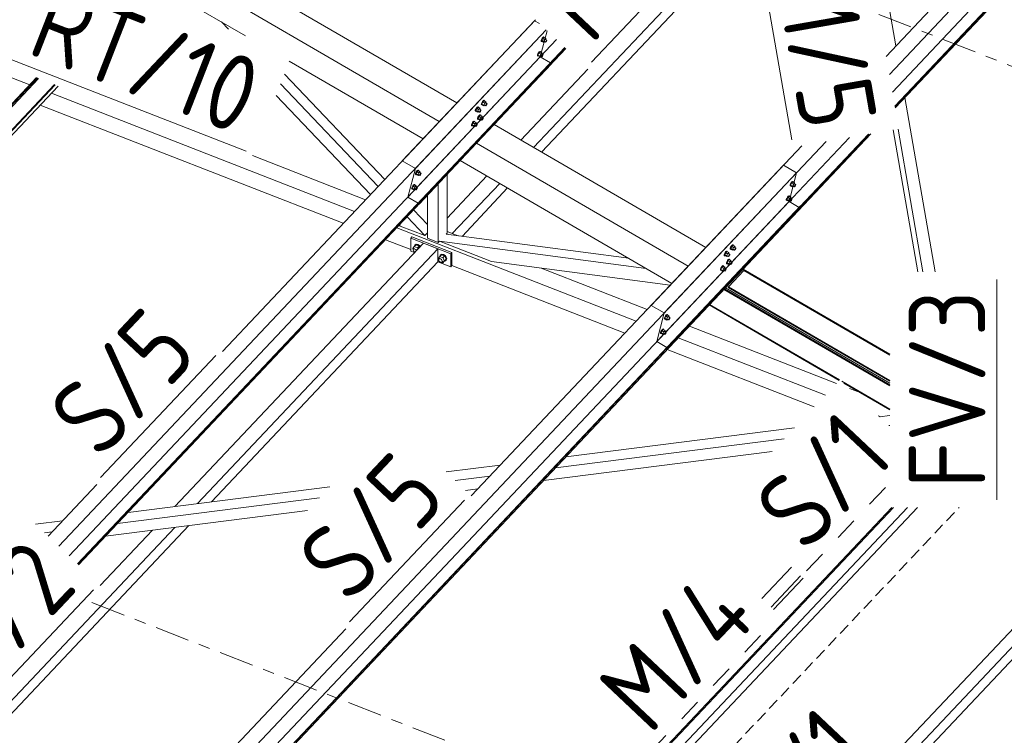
# Model space of a CAD drawing. Header units: millimetres. Extents: x -681 to 506, y -45 to 794.
# Tile 235 of 256: x 110 to 161, y 182 to 219. Entities that reach past the tile are written whole.
import ezdxf

# ---------------------------------------------------------------- set-up
doc = ezdxf.new("R2010")
doc.units = ezdxf.units.MM
doc.header["$LTSCALE"] = 0.6
for name, pattern in [('VERDECKT2', [1.5, 1, -0.5]), ('XKITLINE00', [0]), ('XKITLINE02', [4, 2, -2]), ('XKITLINE03', [6, 3, -1, 1, -1])]:
    doc.linetypes.add(name, pattern=pattern)
for name, color, linetype, lineweight in [('Bolt', 7, 'Continuous', 0), ('Part', 2, 'Continuous', 0), ('PartMark', 3, 'Continuous', 0), ('S-GRID', 1, 'Continuous', 0)]:
    doc.layers.add(name, color=color, linetype=linetype, lineweight=lineweight)
doc.styles.add('ISOCPEUR', font='ISOCPEUR.TTF')

msp = doc.modelspace()

# ---------------------------------------------------------------- linework, layer by layer
at = {"layer": 'Bolt', "color": 3, "linetype": 'XKITLINE00', "lineweight": 0}
for p, q in [((137.371, 218.237), (137.333, 218.188)), ((137.357, 218.175), (137.394, 218.223)), ((137.421, 218.238), (137.358, 218.171)), ((137.402, 218.261), (137.371, 218.237)), ((137.394, 218.223), (137.426, 218.248)), ((137.419, 218.255), (137.402, 218.261)), ((137.419, 218.255), (137.442, 218.242)), ((137.421, 218.238), (137.514, 218.184)), ((137.426, 218.248), (137.442, 218.242)), ((137.442, 218.242), (137.441, 218.226)), ((137.276, 218.037), (137.278, 218.073)), ((137.276, 218.037), (137.299, 218.024)), ((137.299, 218.128), (137.278, 218.073)), ((137.333, 218.188), (137.299, 218.128)), ((137.299, 218.024), (137.301, 218.059)), ((137.315, 218.018), (137.299, 218.024)), ((137.301, 218.059), (137.323, 218.115)), ((137.358, 218.171), (137.307, 218.066)), ((137.4, 218.012), (137.307, 218.066)), ((137.307, 218.066), (137.32, 218.027)), ((137.325, 218.025), (137.315, 218.018)), ((137.32, 218.027), (137.413, 217.974)), ((137.323, 218.115), (137.357, 218.175)), ((137.451, 218.117), (137.358, 218.171)), ((137.4, 218.012), (137.451, 218.117)), ((137.4, 218.012), (137.413, 217.974)), ((137.413, 217.974), (137.449, 218.012)), ((137.428, 218.024), (137.502, 217.981)), ((137.514, 218.184), (137.451, 218.117)), ((137.499, 218.133), (137.574, 218.09)), ((137.502, 217.981), (137.503, 217.999)), ((137.51, 217.978), (137.502, 217.981)), ((137.503, 217.999), (137.514, 218.027)), ((137.526, 217.99), (137.51, 217.978)), ((137.527, 218.146), (137.514, 218.184)), ((137.514, 218.027), (137.531, 218.057)), ((137.516, 218.123), (137.527, 218.146)), ((137.545, 218.015), (137.526, 217.99)), ((137.531, 218.057), (137.55, 218.081)), ((137.562, 218.045), (137.545, 218.015)), ((137.55, 218.081), (137.565, 218.093)), ((137.572, 218.072), (137.562, 218.045)), ((137.565, 218.093), (137.574, 218.09)), ((137.574, 218.09), (137.572, 218.072)), ((137.078, 217.282), (137.081, 217.317)), ((137.078, 217.282), (137.101, 217.268)), ((137.102, 217.373), (137.081, 217.317)), ((137.101, 217.268), (137.104, 217.304)), ((137.118, 217.262), (137.101, 217.268)), ((137.136, 217.433), (137.102, 217.373)), ((137.104, 217.304), (137.125, 217.359)), ((137.16, 217.415), (137.11, 217.31)), ((137.203, 217.256), (137.11, 217.31)), ((137.11, 217.31), (137.123, 217.272)), ((137.127, 217.269), (137.118, 217.262)), ((137.123, 217.272), (137.216, 217.218)), ((137.125, 217.359), (137.159, 217.419)), ((137.174, 217.481), (137.136, 217.433)), ((137.159, 217.419), (137.197, 217.468)), ((137.223, 217.482), (137.16, 217.415)), ((137.253, 217.362), (137.16, 217.415)), ((137.205, 217.506), (137.174, 217.481)), ((137.197, 217.468), (137.228, 217.492)), ((137.203, 217.256), (137.253, 217.362)), ((137.203, 217.256), (137.216, 217.218)), ((137.222, 217.499), (137.205, 217.506)), ((137.216, 217.218), (137.252, 217.256)), ((137.222, 217.499), (137.245, 217.486)), ((137.223, 217.482), (137.316, 217.429)), ((137.228, 217.492), (137.245, 217.486)), ((137.23, 217.269), (137.304, 217.226)), ((137.245, 217.486), (137.244, 217.471)), ((137.316, 217.429), (137.253, 217.362)), ((137.302, 217.378), (137.376, 217.334)), ((137.304, 217.226), (137.306, 217.243)), ((137.313, 217.223), (137.304, 217.226)), ((137.306, 217.243), (137.316, 217.271)), ((137.328, 217.235), (137.313, 217.223)), ((137.329, 217.39), (137.316, 217.429)), ((137.316, 217.271), (137.333, 217.301)), ((137.319, 217.368), (137.329, 217.39)), ((137.347, 217.259), (137.328, 217.235)), ((137.333, 217.301), (137.352, 217.325)), ((137.364, 217.289), (137.347, 217.259)), ((137.352, 217.325), (137.368, 217.338)), ((137.375, 217.317), (137.364, 217.289)), ((137.368, 217.338), (137.376, 217.334)), ((137.376, 217.334), (137.375, 217.317)), ((133.958, 214.613), (133.927, 214.589)), ((133.95, 214.575), (133.982, 214.6)), ((133.975, 214.607), (133.958, 214.613)), ((133.975, 214.607), (133.998, 214.593)), ((133.982, 214.6), (133.998, 214.593)), ((134.149, 214.725), (134.151, 214.761)), ((134.149, 214.725), (134.172, 214.712)), ((134.172, 214.816), (134.151, 214.761)), ((134.206, 214.876), (134.172, 214.816)), ((134.172, 214.712), (134.174, 214.747)), ((134.188, 214.705), (134.172, 214.712)), ((134.174, 214.747), (134.195, 214.802)), ((134.231, 214.859), (134.18, 214.753)), ((134.273, 214.699), (134.18, 214.753)), ((134.18, 214.753), (134.193, 214.715)), ((134.198, 214.712), (134.188, 214.705)), ((134.193, 214.715), (134.286, 214.661)), ((134.195, 214.802), (134.229, 214.862)), ((134.244, 214.924), (134.206, 214.876)), ((134.229, 214.862), (134.267, 214.911)), ((134.294, 214.926), (134.231, 214.859)), ((134.324, 214.805), (134.231, 214.859)), ((134.275, 214.949), (134.244, 214.924)), ((134.267, 214.911), (134.299, 214.935)), ((134.273, 214.699), (134.324, 214.805)), ((134.273, 214.699), (134.286, 214.661)), ((134.292, 214.943), (134.275, 214.949)), ((134.286, 214.661), (134.322, 214.699)), ((134.292, 214.943), (134.315, 214.929)), ((134.294, 214.926), (134.387, 214.872)), ((134.299, 214.935), (134.315, 214.929)), ((134.301, 214.712), (134.375, 214.669)), ((134.315, 214.929), (134.314, 214.914)), ((134.387, 214.872), (134.324, 214.805)), ((134.372, 214.821), (134.447, 214.778)), ((134.375, 214.669), (134.376, 214.687)), ((134.383, 214.666), (134.375, 214.669)), ((134.376, 214.687), (134.387, 214.714)), ((134.399, 214.678), (134.383, 214.666)), ((134.4, 214.833), (134.387, 214.872)), ((134.387, 214.714), (134.404, 214.744)), ((134.389, 214.811), (134.4, 214.833)), ((134.418, 214.702), (134.399, 214.678)), ((134.404, 214.744), (134.423, 214.769)), ((134.435, 214.732), (134.418, 214.702)), ((134.423, 214.769), (134.438, 214.781)), ((134.445, 214.76), (134.435, 214.732)), ((134.438, 214.781), (134.447, 214.778)), ((134.447, 214.778), (134.445, 214.76)), ((133.832, 214.389), (133.834, 214.425)), ((133.832, 214.389), (133.855, 214.376)), ((133.855, 214.48), (133.834, 214.425)), ((133.889, 214.54), (133.855, 214.48)), ((133.855, 214.376), (133.857, 214.411)), ((133.871, 214.369), (133.855, 214.376)), ((133.857, 214.411), (133.878, 214.466)), ((133.914, 214.523), (133.863, 214.417)), ((133.956, 214.364), (133.863, 214.417)), ((133.863, 214.417), (133.876, 214.379)), ((133.881, 214.377), (133.871, 214.369)), ((133.876, 214.379), (133.969, 214.325)), ((133.878, 214.466), (133.912, 214.526)), ((133.927, 214.589), (133.889, 214.54)), ((133.912, 214.526), (133.95, 214.575)), ((133.977, 214.59), (133.914, 214.523)), ((134.007, 214.469), (133.914, 214.523)), ((133.956, 214.364), (134.007, 214.469)), ((133.956, 214.364), (133.969, 214.325)), ((133.969, 214.325), (134.005, 214.364)), ((134.009, 214.12), (133.975, 214.06)), ((133.977, 214.59), (134.07, 214.536)), ((134.033, 214.103), (133.983, 213.998)), ((133.984, 214.376), (134.058, 214.333)), ((133.998, 214.593), (133.997, 214.578)), ((133.998, 214.047), (134.032, 214.107)), ((134.07, 214.536), (134.007, 214.469)), ((134.047, 214.169), (134.009, 214.12)), ((134.032, 214.107), (134.07, 214.155)), ((134.096, 214.17), (134.033, 214.103)), ((134.126, 214.049), (134.033, 214.103)), ((134.078, 214.193), (134.047, 214.169)), ((134.055, 214.485), (134.13, 214.442)), ((134.058, 214.333), (134.059, 214.351)), ((134.066, 214.33), (134.058, 214.333)), ((134.059, 214.351), (134.07, 214.378)), ((134.082, 214.342), (134.066, 214.33)), ((134.083, 214.498), (134.07, 214.536)), ((134.07, 214.378), (134.087, 214.408)), ((134.07, 214.155), (134.101, 214.18)), ((134.072, 214.475), (134.083, 214.498)), ((134.095, 214.187), (134.078, 214.193)), ((134.101, 214.366), (134.082, 214.342)), ((134.087, 214.408), (134.106, 214.433)), ((134.095, 214.187), (134.118, 214.174)), ((134.096, 214.17), (134.189, 214.116)), ((134.118, 214.396), (134.101, 214.366)), ((134.101, 214.18), (134.118, 214.174)), ((134.106, 214.433), (134.121, 214.445)), ((134.118, 214.174), (134.117, 214.158)), ((134.128, 214.424), (134.118, 214.396)), ((134.121, 214.445), (134.13, 214.442)), ((134.189, 214.116), (134.126, 214.049)), ((134.13, 214.442), (134.128, 214.424)), ((134.202, 214.078), (134.189, 214.116)), ((133.634, 213.634), (133.637, 213.669)), ((133.634, 213.634), (133.657, 213.62)), ((133.658, 213.724), (133.637, 213.669)), ((133.657, 213.62), (133.66, 213.656)), ((133.674, 213.614), (133.657, 213.62)), ((133.692, 213.784), (133.658, 213.724)), ((133.66, 213.656), (133.681, 213.711)), ((133.716, 213.767), (133.666, 213.662)), ((133.759, 213.608), (133.666, 213.662)), ((133.666, 213.662), (133.679, 213.624)), ((133.683, 213.621), (133.674, 213.614)), ((133.679, 213.624), (133.772, 213.57)), ((133.681, 213.711), (133.715, 213.771)), ((133.729, 213.833), (133.692, 213.784)), ((133.715, 213.771), (133.753, 213.82)), ((133.779, 213.834), (133.716, 213.767)), ((133.809, 213.713), (133.716, 213.767)), ((133.761, 213.858), (133.729, 213.833)), ((133.753, 213.82), (133.784, 213.844)), ((133.759, 213.608), (133.809, 213.713)), ((133.759, 213.608), (133.772, 213.57)), ((133.778, 213.851), (133.761, 213.858)), ((133.772, 213.57), (133.808, 213.608)), ((133.778, 213.851), (133.801, 213.838)), ((133.779, 213.834), (133.872, 213.78)), ((133.784, 213.844), (133.801, 213.838)), ((133.786, 213.621), (133.86, 213.577)), ((133.801, 213.838), (133.8, 213.822)), ((133.872, 213.78), (133.809, 213.713)), ((133.858, 213.729), (133.932, 213.686)), ((133.86, 213.577), (133.862, 213.595)), ((133.869, 213.574), (133.86, 213.577)), ((133.862, 213.595), (133.872, 213.623)), ((133.884, 213.587), (133.869, 213.574)), ((133.885, 213.742), (133.872, 213.78)), ((133.872, 213.623), (133.889, 213.653)), ((133.874, 213.72), (133.885, 213.742)), ((133.903, 213.611), (133.884, 213.587)), ((133.889, 213.653), (133.908, 213.677)), ((133.92, 213.641), (133.903, 213.611)), ((133.908, 213.677), (133.924, 213.689)), ((133.931, 213.668), (133.92, 213.641)), ((133.924, 213.689), (133.932, 213.686)), ((133.932, 213.686), (133.931, 213.668)), ((133.951, 213.969), (133.954, 214.005)), ((133.951, 213.969), (133.974, 213.956)), ((133.975, 214.06), (133.954, 214.005)), ((133.974, 213.956), (133.977, 213.991)), ((133.991, 213.95), (133.974, 213.956)), ((133.977, 213.991), (133.998, 214.047)), ((134.076, 213.944), (133.983, 213.998)), ((133.983, 213.998), (133.996, 213.96)), ((134, 213.957), (133.991, 213.95)), ((133.996, 213.96), (134.089, 213.906)), ((134.076, 213.944), (134.126, 214.049)), ((134.076, 213.944), (134.089, 213.906)), ((134.089, 213.906), (134.125, 213.944)), ((134.103, 213.956), (134.177, 213.913)), ((134.175, 214.065), (134.249, 214.022)), ((134.177, 213.913), (134.179, 213.931)), ((134.186, 213.91), (134.177, 213.913)), ((134.179, 213.931), (134.189, 213.959)), ((134.201, 213.922), (134.186, 213.91)), ((134.189, 213.959), (134.206, 213.989)), ((134.192, 214.056), (134.202, 214.078)), ((134.22, 213.947), (134.201, 213.922)), ((134.206, 213.989), (134.225, 214.013)), ((134.237, 213.977), (134.22, 213.947)), ((134.225, 214.013), (134.241, 214.025)), ((134.248, 214.004), (134.237, 213.977)), ((134.241, 214.025), (134.249, 214.022)), ((134.249, 214.022), (134.248, 214.004)), ((130.704, 211.077), (130.707, 211.112)), ((130.704, 211.077), (130.728, 211.063)), ((130.728, 211.167), (130.707, 211.112)), ((130.762, 211.227), (130.728, 211.167)), ((130.728, 211.063), (130.73, 211.099)), ((130.744, 211.057), (130.728, 211.063)), ((130.73, 211.099), (130.751, 211.154)), ((130.787, 211.21), (130.736, 211.105)), ((130.829, 211.051), (130.736, 211.105)), ((130.736, 211.105), (130.749, 211.067)), ((130.754, 211.064), (130.744, 211.057)), ((130.749, 211.067), (130.842, 211.013)), ((130.751, 211.154), (130.785, 211.214)), ((130.8, 211.276), (130.762, 211.227)), ((130.785, 211.214), (130.823, 211.263)), ((130.85, 211.277), (130.787, 211.21)), ((130.88, 211.156), (130.787, 211.21)), ((130.831, 211.301), (130.8, 211.276)), ((130.823, 211.263), (130.855, 211.287)), ((130.829, 211.051), (130.88, 211.156)), ((130.829, 211.051), (130.842, 211.013)), ((130.848, 211.294), (130.831, 211.301)), ((130.842, 211.013), (130.878, 211.051)), ((130.848, 211.294), (130.871, 211.281)), ((130.85, 211.277), (130.943, 211.223)), ((130.855, 211.287), (130.871, 211.281)), ((130.856, 211.064), (130.931, 211.021)), ((130.871, 211.281), (130.87, 211.266)), ((130.943, 211.223), (130.88, 211.156)), ((130.928, 211.173), (131.003, 211.129)), ((130.931, 211.021), (130.932, 211.038)), ((130.939, 211.017), (130.931, 211.021)), ((130.932, 211.038), (130.943, 211.066)), ((130.955, 211.03), (130.939, 211.017)), ((130.956, 211.185), (130.943, 211.223)), ((130.943, 211.066), (130.96, 211.096)), ((130.945, 211.163), (130.956, 211.185)), ((130.974, 211.054), (130.955, 211.03)), ((130.96, 211.096), (130.979, 211.12)), ((130.991, 211.084), (130.974, 211.054)), ((130.979, 211.12), (130.994, 211.133)), ((131.001, 211.112), (130.991, 211.084)), ((130.994, 211.133), (131.003, 211.129)), ((131.003, 211.129), (131.001, 211.112)), ((130.602, 210.521), (130.565, 210.472)), ((130.588, 210.458), (130.626, 210.507)), ((130.652, 210.522), (130.589, 210.455)), ((130.634, 210.545), (130.602, 210.521)), ((130.626, 210.507), (130.657, 210.532)), ((130.65, 210.539), (130.634, 210.545)), ((130.65, 210.539), (130.674, 210.525)), ((130.652, 210.522), (130.745, 210.468)), ((130.657, 210.532), (130.674, 210.525)), ((130.674, 210.525), (130.673, 210.51)), ((150.284, 210.486), (150.286, 210.522)), ((150.284, 210.486), (150.307, 210.473)), ((150.307, 210.577), (150.286, 210.522)), ((150.341, 210.637), (150.307, 210.577)), ((150.307, 210.473), (150.309, 210.508)), ((150.309, 210.508), (150.331, 210.563)), ((150.366, 210.62), (150.315, 210.514)), ((150.408, 210.461), (150.315, 210.514)), ((150.315, 210.514), (150.328, 210.476)), ((150.331, 210.563), (150.365, 210.623)), ((150.379, 210.686), (150.341, 210.637)), ((150.365, 210.623), (150.402, 210.672)), ((150.429, 210.687), (150.366, 210.62)), ((150.459, 210.566), (150.366, 210.62)), ((150.411, 210.71), (150.379, 210.686)), ((150.402, 210.672), (150.434, 210.697)), ((150.408, 210.461), (150.459, 210.566)), ((150.427, 210.704), (150.411, 210.71)), ((150.427, 210.704), (150.45, 210.69)), ((150.429, 210.687), (150.522, 210.633)), ((150.434, 210.697), (150.45, 210.69)), ((150.45, 210.69), (150.449, 210.675)), ((150.522, 210.633), (150.459, 210.566)), ((150.507, 210.582), (150.582, 210.539)), ((150.535, 210.594), (150.522, 210.633)), ((150.522, 210.475), (150.539, 210.505)), ((150.524, 210.572), (150.535, 210.594)), ((150.539, 210.505), (150.558, 210.53)), ((150.57, 210.493), (150.553, 210.463)), ((150.558, 210.53), (150.573, 210.542)), ((150.58, 210.521), (150.57, 210.493)), ((150.573, 210.542), (150.582, 210.539)), ((150.582, 210.539), (150.58, 210.521)), ((130.507, 210.321), (130.51, 210.357)), ((130.507, 210.321), (130.53, 210.308)), ((130.531, 210.412), (130.51, 210.357)), ((130.53, 210.308), (130.533, 210.343)), ((130.547, 210.301), (130.53, 210.308)), ((130.565, 210.472), (130.531, 210.412)), ((130.533, 210.343), (130.554, 210.398)), ((130.589, 210.455), (130.539, 210.35)), ((130.632, 210.296), (130.539, 210.35)), ((130.539, 210.35), (130.552, 210.311)), ((130.556, 210.309), (130.547, 210.301)), ((130.552, 210.311), (130.644, 210.257)), ((130.554, 210.398), (130.588, 210.458)), ((130.682, 210.401), (130.589, 210.455)), ((130.632, 210.296), (130.682, 210.401)), ((130.632, 210.296), (130.644, 210.257)), ((130.644, 210.257), (130.681, 210.296)), ((130.659, 210.308), (130.733, 210.265)), ((130.745, 210.468), (130.682, 210.401)), ((130.731, 210.417), (130.805, 210.374)), ((130.733, 210.265), (130.735, 210.283)), ((130.742, 210.262), (130.733, 210.265)), ((130.735, 210.283), (130.745, 210.31)), ((130.757, 210.274), (130.742, 210.262)), ((130.758, 210.43), (130.745, 210.468)), ((130.745, 210.31), (130.762, 210.34)), ((130.747, 210.407), (130.758, 210.43)), ((130.776, 210.298), (130.757, 210.274)), ((130.762, 210.34), (130.781, 210.365)), ((130.793, 210.328), (130.776, 210.298)), ((130.781, 210.365), (130.797, 210.377)), ((130.804, 210.356), (130.793, 210.328)), ((130.797, 210.377), (130.805, 210.374)), ((130.805, 210.374), (130.804, 210.356)), ((150.324, 210.466), (150.307, 210.473)), ((150.333, 210.474), (150.324, 210.466)), ((150.328, 210.476), (150.421, 210.422)), ((150.408, 210.461), (150.421, 210.422)), ((150.421, 210.422), (150.457, 210.461)), ((150.436, 210.473), (150.51, 210.43)), ((150.51, 210.43), (150.511, 210.448)), ((150.518, 210.427), (150.51, 210.43)), ((150.511, 210.448), (150.522, 210.475)), ((150.534, 210.439), (150.518, 210.427)), ((150.553, 210.463), (150.534, 210.439)), ((150.086, 209.731), (150.089, 209.766)), ((150.086, 209.731), (150.109, 209.717)), ((150.11, 209.821), (150.089, 209.766)), ((150.109, 209.717), (150.112, 209.753)), ((150.126, 209.711), (150.109, 209.717)), ((150.144, 209.881), (150.11, 209.821)), ((150.112, 209.753), (150.133, 209.808)), ((150.168, 209.864), (150.118, 209.759)), ((150.211, 209.705), (150.118, 209.759)), ((150.118, 209.759), (150.131, 209.721)), ((150.135, 209.718), (150.126, 209.711)), ((150.131, 209.721), (150.224, 209.667)), ((150.133, 209.808), (150.167, 209.868)), ((150.182, 209.93), (150.144, 209.881)), ((150.167, 209.868), (150.205, 209.917)), ((150.232, 209.931), (150.168, 209.864)), ((150.261, 209.81), (150.168, 209.864)), ((150.213, 209.955), (150.182, 209.93)), ((150.205, 209.917), (150.236, 209.941)), ((150.211, 209.705), (150.261, 209.81)), ((150.211, 209.705), (150.224, 209.667)), ((150.23, 209.948), (150.213, 209.955)), ((150.224, 209.667), (150.26, 209.705)), ((150.23, 209.948), (150.253, 209.935)), ((150.232, 209.931), (150.324, 209.877)), ((150.236, 209.941), (150.253, 209.935)), ((150.238, 209.718), (150.313, 209.674)), ((150.253, 209.935), (150.252, 209.919)), ((150.324, 209.877), (150.261, 209.81)), ((150.31, 209.826), (150.384, 209.783)), ((150.313, 209.674), (150.314, 209.692)), ((150.321, 209.671), (150.313, 209.674)), ((150.314, 209.692), (150.324, 209.72)), ((150.337, 209.683), (150.321, 209.671)), ((150.337, 209.839), (150.324, 209.877)), ((150.324, 209.72), (150.341, 209.75)), ((150.327, 209.817), (150.337, 209.839)), ((150.355, 209.708), (150.337, 209.683)), ((150.341, 209.75), (150.36, 209.774)), ((150.372, 209.738), (150.355, 209.708)), ((150.36, 209.774), (150.376, 209.786)), ((150.383, 209.765), (150.372, 209.738)), ((150.376, 209.786), (150.384, 209.783)), ((150.384, 209.783), (150.383, 209.765)), ((130.645, 207.296), (130.737, 207.393)), ((130.667, 207.372), (130.732, 207.404)), ((130.749, 207.423), (130.685, 207.39)), ((130.732, 207.404), (130.82, 207.391)), ((130.902, 207.329), (130.737, 207.393)), ((130.837, 207.409), (130.749, 207.423)), ((130.925, 207.354), (130.837, 207.409)), ((147.283, 207.398), (147.252, 207.373)), ((147.3, 207.391), (147.283, 207.398)), ((147.3, 207.391), (147.323, 207.378)), ((130.563, 207.2), (130.645, 207.296)), ((130.593, 207.143), (130.563, 207.2)), ((130.586, 207.124), (130.599, 207.162)), ((130.599, 207.077), (130.586, 207.124)), ((130.599, 207.162), (130.645, 207.211)), ((130.599, 207.162), (130.634, 207.179)), ((130.634, 207.032), (130.599, 207.077)), ((130.634, 207.179), (130.681, 207.172)), ((130.674, 207.007), (130.634, 207.032)), ((130.644, 207.302), (130.667, 207.372)), ((130.646, 207.296), (130.644, 207.302)), ((130.81, 207.232), (130.645, 207.296)), ((130.667, 207.372), (130.685, 207.39)), ((130.681, 207.172), (130.729, 207.142)), ((130.729, 207.142), (130.762, 207.1)), ((130.81, 207.232), (130.902, 207.329)), ((130.837, 207.179), (130.81, 207.232)), ((130.82, 207.391), (130.907, 207.336)), ((130.929, 207.277), (130.902, 207.329)), ((130.907, 207.336), (130.942, 207.291)), ((130.96, 207.309), (130.925, 207.354)), ((131.997, 206.853), (132.062, 206.886)), ((132.079, 206.904), (132.015, 206.871)), ((132.062, 206.886), (132.149, 206.872)), ((132.167, 206.891), (132.079, 206.904)), ((132.255, 206.835), (132.167, 206.891)), ((146.863, 206.929), (146.842, 206.873)), ((146.897, 206.989), (146.863, 206.929)), ((146.865, 206.86), (146.886, 206.915)), ((146.922, 206.971), (146.871, 206.866)), ((146.886, 206.915), (146.92, 206.975)), ((146.935, 207.037), (146.897, 206.989)), ((146.92, 206.975), (146.958, 207.024)), ((146.985, 207.038), (146.922, 206.971)), ((147.015, 206.918), (146.922, 206.971)), ((146.966, 207.062), (146.935, 207.037)), ((146.958, 207.024), (146.99, 207.048)), ((146.964, 206.812), (147.015, 206.918)), ((146.983, 207.055), (146.966, 207.062)), ((146.983, 207.055), (147.006, 207.042)), ((146.985, 207.038), (147.078, 206.984)), ((146.99, 207.048), (147.006, 207.042)), ((147.006, 207.042), (147.005, 207.027)), ((147.078, 206.984), (147.015, 206.918)), ((147.063, 206.934), (147.138, 206.89)), ((147.091, 206.946), (147.078, 206.984)), ((147.08, 206.924), (147.091, 206.946)), ((147.095, 206.857), (147.114, 206.881)), ((147.114, 206.881), (147.129, 206.894)), ((147.129, 206.894), (147.138, 206.89)), ((147.138, 206.89), (147.136, 206.873)), ((147.157, 207.174), (147.159, 207.209)), ((147.157, 207.174), (147.18, 207.16)), ((147.18, 207.264), (147.159, 207.209)), ((147.214, 207.324), (147.18, 207.264)), ((147.18, 207.16), (147.182, 207.196)), ((147.196, 207.154), (147.18, 207.16)), ((147.182, 207.196), (147.204, 207.251)), ((147.239, 207.307), (147.188, 207.202)), ((147.281, 207.148), (147.188, 207.202)), ((147.188, 207.202), (147.201, 207.164)), ((147.206, 207.161), (147.196, 207.154)), ((147.201, 207.164), (147.294, 207.11)), ((147.204, 207.251), (147.238, 207.311)), ((147.252, 207.373), (147.214, 207.324)), ((147.238, 207.311), (147.275, 207.36)), ((147.302, 207.374), (147.239, 207.307)), ((147.332, 207.253), (147.239, 207.307)), ((147.275, 207.36), (147.307, 207.384)), ((147.281, 207.148), (147.332, 207.253)), ((147.281, 207.148), (147.294, 207.11)), ((147.294, 207.11), (147.33, 207.148)), ((147.302, 207.374), (147.395, 207.32)), ((147.307, 207.384), (147.323, 207.378)), ((147.309, 207.161), (147.383, 207.118)), ((147.323, 207.378), (147.322, 207.362)), ((147.395, 207.32), (147.332, 207.253)), ((147.38, 207.269), (147.455, 207.226)), ((147.383, 207.118), (147.384, 207.135)), ((147.391, 207.114), (147.383, 207.118)), ((147.384, 207.135), (147.395, 207.163)), ((147.407, 207.127), (147.391, 207.114)), ((147.408, 207.282), (147.395, 207.32)), ((147.395, 207.163), (147.412, 207.193)), ((147.397, 207.26), (147.408, 207.282)), ((147.426, 207.151), (147.407, 207.127)), ((147.412, 207.193), (147.431, 207.217)), ((147.443, 207.181), (147.426, 207.151)), ((147.431, 207.217), (147.446, 207.229)), ((147.453, 207.209), (147.443, 207.181)), ((147.446, 207.229), (147.455, 207.226)), ((147.455, 207.226), (147.453, 207.209)), ((131.893, 206.681), (131.975, 206.777)), ((131.922, 206.624), (131.893, 206.681)), ((131.916, 206.605), (131.929, 206.643)), ((131.929, 206.558), (131.916, 206.605)), ((131.929, 206.643), (131.975, 206.692)), ((131.929, 206.643), (131.964, 206.661)), ((131.964, 206.513), (131.929, 206.558)), ((131.964, 206.661), (132.011, 206.654)), ((132.011, 206.483), (131.964, 206.513)), ((131.974, 206.783), (131.997, 206.853)), ((131.975, 206.777), (131.974, 206.783)), ((131.975, 206.777), (132.067, 206.875)), ((131.975, 206.777), (132.14, 206.713)), ((131.997, 206.853), (132.015, 206.871)), ((132.011, 206.654), (132.059, 206.624)), ((132.059, 206.476), (132.011, 206.483)), ((132.059, 206.624), (132.093, 206.579)), ((132.093, 206.494), (132.059, 206.476)), ((132.232, 206.811), (132.067, 206.875)), ((132.073, 206.483), (132.14, 206.457)), ((132.093, 206.579), (132.106, 206.531)), ((132.093, 206.494), (132.14, 206.543)), ((132.106, 206.531), (132.093, 206.494)), ((132.14, 206.713), (132.232, 206.811)), ((132.14, 206.713), (132.222, 206.553)), ((132.14, 206.457), (132.232, 206.555)), ((132.14, 206.457), (132.222, 206.553)), ((132.149, 206.872), (132.237, 206.817)), ((132.222, 206.553), (132.314, 206.651)), ((132.237, 206.544), (132.223, 206.546)), ((132.314, 206.651), (132.232, 206.811)), ((132.232, 206.555), (132.314, 206.651)), ((132.237, 206.817), (132.302, 206.734)), ((132.302, 206.577), (132.237, 206.544)), ((132.319, 206.753), (132.255, 206.835)), ((132.302, 206.734), (132.325, 206.646)), ((132.325, 206.646), (132.302, 206.577)), ((132.302, 206.577), (132.319, 206.595)), ((132.343, 206.665), (132.319, 206.753)), ((132.319, 206.595), (132.343, 206.665)), ((146.84, 206.838), (146.842, 206.873)), ((146.84, 206.838), (146.863, 206.824)), ((146.863, 206.824), (146.865, 206.86)), ((146.879, 206.818), (146.863, 206.824)), ((146.964, 206.812), (146.871, 206.866)), ((146.871, 206.866), (146.884, 206.828)), ((146.889, 206.825), (146.879, 206.818)), ((146.884, 206.828), (146.977, 206.774)), ((146.959, 206.418), (146.962, 206.454)), ((146.959, 206.418), (146.982, 206.405)), ((146.983, 206.509), (146.962, 206.454)), ((146.964, 206.812), (146.977, 206.774)), ((146.977, 206.774), (147.013, 206.812)), ((146.982, 206.405), (146.985, 206.44)), ((146.999, 206.398), (146.982, 206.405)), ((147.017, 206.569), (146.983, 206.509)), ((146.985, 206.44), (147.006, 206.495)), ((147.041, 206.552), (146.991, 206.446)), ((147.084, 206.393), (146.991, 206.446)), ((146.991, 206.446), (147.004, 206.408)), ((146.992, 206.825), (147.066, 206.782)), ((147.008, 206.406), (146.999, 206.398)), ((147.004, 206.408), (147.097, 206.354)), ((147.006, 206.495), (147.04, 206.555)), ((147.055, 206.618), (147.017, 206.569)), ((147.04, 206.555), (147.078, 206.604)), ((147.104, 206.619), (147.041, 206.552)), ((147.134, 206.498), (147.041, 206.552)), ((147.086, 206.642), (147.055, 206.618)), ((147.066, 206.782), (147.067, 206.799)), ((147.074, 206.779), (147.066, 206.782)), ((147.067, 206.799), (147.078, 206.827)), ((147.09, 206.791), (147.074, 206.779)), ((147.078, 206.827), (147.095, 206.857)), ((147.078, 206.604), (147.109, 206.629)), ((147.084, 206.393), (147.134, 206.498)), ((147.084, 206.393), (147.097, 206.354)), ((147.103, 206.636), (147.086, 206.642)), ((147.109, 206.815), (147.09, 206.791)), ((147.097, 206.354), (147.133, 206.393)), ((147.103, 206.636), (147.126, 206.622)), ((147.104, 206.619), (147.197, 206.565)), ((147.126, 206.845), (147.109, 206.815)), ((147.109, 206.629), (147.126, 206.622)), ((147.111, 206.405), (147.185, 206.362)), ((147.126, 206.622), (147.125, 206.607)), ((147.136, 206.873), (147.126, 206.845)), ((147.197, 206.565), (147.134, 206.498)), ((147.183, 206.514), (147.257, 206.471)), ((147.185, 206.362), (147.187, 206.38)), ((147.194, 206.359), (147.185, 206.362)), ((147.187, 206.38), (147.197, 206.407)), ((147.209, 206.371), (147.194, 206.359)), ((147.21, 206.527), (147.197, 206.565)), ((147.197, 206.407), (147.214, 206.437)), ((147.2, 206.504), (147.21, 206.527)), ((147.228, 206.395), (147.209, 206.371)), ((147.214, 206.437), (147.233, 206.462)), ((147.245, 206.425), (147.228, 206.395)), ((147.233, 206.462), (147.249, 206.474)), ((147.256, 206.453), (147.245, 206.425)), ((147.249, 206.474), (147.257, 206.471)), ((147.257, 206.471), (147.256, 206.453)), ((146.642, 206.082), (146.645, 206.118)), ((146.642, 206.082), (146.665, 206.069)), ((146.666, 206.173), (146.645, 206.118)), ((146.665, 206.069), (146.668, 206.104)), ((146.682, 206.062), (146.665, 206.069)), ((146.7, 206.233), (146.666, 206.173)), ((146.668, 206.104), (146.689, 206.16)), ((146.724, 206.216), (146.674, 206.111)), ((146.767, 206.057), (146.674, 206.111)), ((146.674, 206.111), (146.687, 206.072)), ((146.691, 206.07), (146.682, 206.062)), ((146.687, 206.072), (146.78, 206.018)), ((146.689, 206.16), (146.723, 206.22)), ((146.738, 206.282), (146.7, 206.233)), ((146.723, 206.22), (146.761, 206.268)), ((146.787, 206.283), (146.724, 206.216)), ((146.817, 206.162), (146.724, 206.216)), ((146.769, 206.306), (146.738, 206.282)), ((146.761, 206.268), (146.792, 206.293)), ((146.767, 206.057), (146.817, 206.162)), ((146.767, 206.057), (146.78, 206.018)), ((146.786, 206.3), (146.769, 206.306)), ((146.78, 206.018), (146.816, 206.057)), ((146.786, 206.3), (146.809, 206.286)), ((146.787, 206.283), (146.88, 206.229)), ((146.792, 206.293), (146.809, 206.286)), ((146.794, 206.069), (146.868, 206.026)), ((146.809, 206.286), (146.808, 206.271)), ((146.88, 206.229), (146.817, 206.162)), ((146.866, 206.178), (146.94, 206.135)), ((146.868, 206.026), (146.87, 206.044)), ((146.877, 206.023), (146.868, 206.026)), ((146.87, 206.044), (146.88, 206.071)), ((146.892, 206.035), (146.877, 206.023)), ((146.893, 206.191), (146.88, 206.229)), ((146.88, 206.071), (146.897, 206.101)), ((146.883, 206.168), (146.893, 206.191)), ((146.911, 206.06), (146.892, 206.035)), ((146.897, 206.101), (146.916, 206.126)), ((146.928, 206.09), (146.911, 206.06)), ((146.916, 206.126), (146.932, 206.138)), ((146.939, 206.117), (146.928, 206.09)), ((146.932, 206.138), (146.94, 206.135)), ((146.94, 206.135), (146.939, 206.117)), ((143.713, 203.525), (143.715, 203.561)), ((143.713, 203.525), (143.736, 203.512)), ((143.736, 203.616), (143.715, 203.561)), ((143.77, 203.676), (143.736, 203.616)), ((143.736, 203.512), (143.738, 203.547)), ((143.752, 203.506), (143.736, 203.512)), ((143.738, 203.547), (143.759, 203.603)), ((143.795, 203.659), (143.744, 203.554)), ((143.837, 203.5), (143.744, 203.554)), ((143.744, 203.554), (143.757, 203.515)), ((143.762, 203.513), (143.752, 203.506)), ((143.757, 203.515), (143.85, 203.462)), ((143.759, 203.603), (143.793, 203.663)), ((143.808, 203.725), (143.77, 203.676)), ((143.793, 203.663), (143.831, 203.711)), ((143.858, 203.726), (143.795, 203.659)), ((143.888, 203.605), (143.795, 203.659)), ((143.839, 203.749), (143.808, 203.725)), ((143.831, 203.711), (143.863, 203.736)), ((143.837, 203.5), (143.888, 203.605)), ((143.837, 203.5), (143.85, 203.462)), ((143.856, 203.743), (143.839, 203.749)), ((143.85, 203.462), (143.886, 203.5)), ((143.856, 203.743), (143.879, 203.73)), ((143.858, 203.726), (143.951, 203.672)), ((143.863, 203.736), (143.879, 203.73)), ((143.865, 203.512), (143.939, 203.469)), ((143.879, 203.73), (143.878, 203.714)), ((143.951, 203.672), (143.888, 203.605)), ((143.936, 203.621), (144.011, 203.578)), ((143.939, 203.469), (143.94, 203.487)), ((143.947, 203.466), (143.939, 203.469)), ((143.94, 203.487), (143.951, 203.515)), ((143.963, 203.478), (143.947, 203.466)), ((143.964, 203.634), (143.951, 203.672)), ((143.951, 203.515), (143.968, 203.545)), ((143.953, 203.612), (143.964, 203.634)), ((143.982, 203.503), (143.963, 203.478)), ((143.968, 203.545), (143.987, 203.569)), ((143.999, 203.533), (143.982, 203.503)), ((143.987, 203.569), (144.002, 203.581)), ((144.009, 203.56), (143.999, 203.533)), ((144.002, 203.581), (144.011, 203.578)), ((144.011, 203.578), (144.009, 203.56)), ((143.515, 202.77), (143.518, 202.805)), ((143.515, 202.77), (143.538, 202.756)), ((143.539, 202.861), (143.518, 202.805)), ((143.538, 202.756), (143.541, 202.792)), ((143.573, 202.921), (143.539, 202.861)), ((143.541, 202.792), (143.562, 202.847)), ((143.597, 202.904), (143.547, 202.798)), ((143.64, 202.744), (143.547, 202.798)), ((143.547, 202.798), (143.56, 202.76)), ((143.56, 202.76), (143.653, 202.706)), ((143.562, 202.847), (143.596, 202.907)), ((143.61, 202.969), (143.573, 202.921)), ((143.596, 202.907), (143.634, 202.956)), ((143.66, 202.97), (143.597, 202.904)), ((143.69, 202.85), (143.597, 202.904)), ((143.642, 202.994), (143.61, 202.969)), ((143.634, 202.956), (143.665, 202.98)), ((143.64, 202.744), (143.69, 202.85)), ((143.659, 202.987), (143.642, 202.994)), ((143.659, 202.987), (143.682, 202.974)), ((143.66, 202.97), (143.753, 202.917)), ((143.665, 202.98), (143.682, 202.974)), ((143.682, 202.974), (143.681, 202.959)), ((143.753, 202.917), (143.69, 202.85)), ((143.739, 202.866), (143.813, 202.823)), ((143.766, 202.878), (143.753, 202.917)), ((143.753, 202.759), (143.77, 202.789)), ((143.755, 202.856), (143.766, 202.878)), ((143.77, 202.789), (143.789, 202.813)), ((143.801, 202.777), (143.784, 202.747)), ((143.789, 202.813), (143.805, 202.826)), ((143.812, 202.805), (143.801, 202.777)), ((143.805, 202.826), (143.813, 202.823)), ((143.813, 202.823), (143.812, 202.805)), ((143.555, 202.75), (143.538, 202.756)), ((143.564, 202.757), (143.555, 202.75)), ((143.64, 202.744), (143.653, 202.706)), ((143.653, 202.706), (143.689, 202.744)), ((143.667, 202.757), (143.741, 202.714)), ((143.741, 202.714), (143.743, 202.731)), ((143.75, 202.711), (143.741, 202.714)), ((143.743, 202.731), (143.753, 202.759)), ((143.765, 202.723), (143.75, 202.711)), ((143.784, 202.747), (143.765, 202.723))]:
    msp.add_line(p, q, dxfattribs=at)
at = {"layer": 'Part', "color": 2, "linetype": 'XKITLINE00', "lineweight": 0}
for p, q in [((155.475, 216.291), (182.906, 245.349)), ((182.515, 243.853), (155.634, 215.378)), ((183.117, 243.616), (155.762, 214.64)), ((183.136, 243.606), (155.767, 214.614)), ((155.779, 214.545), (179.186, 239.34)), ((155.821, 217.785), (153.155, 233.097)), ((71.383, 231.036), (110.553, 215.758)), ((136.881, 212.48), (152.883, 229.431)), ((137.296, 212.239), (152.983, 228.856)), ((159.338, 221.511), (155.309, 217.243)), ((117.1, 221.059), (121.829, 218.313)), ((122.304, 220.942), (132.873, 214.807)), ((121.382, 219.965), (131.951, 213.83)), ((120.931, 218.664), (120.567, 219.046)), ((136.931, 219.106), (120.616, 201.823)), ((136.979, 219.157), (130.014, 211.779)), ((136.931, 219.106), (137.196, 218.953)), ((112.063, 191.637), (137.542, 218.626)), ((130.702, 211.38), (137.542, 218.626)), ((137.587, 218.584), (137.228, 217.211)), ((138.082, 218.116), (130.311, 209.884)), ((138.518, 217.704), (130.913, 209.648)), ((138.534, 217.69), (130.931, 209.637)), ((137.228, 217.211), (112.603, 191.127)), ((133.899, 212.699), (138.574, 217.651)), ((137.761, 216.902), (137.228, 217.211)), ((137.83, 216.975), (113.039, 190.715)), ((137.848, 216.964), (113.055, 190.701)), ((124.114, 216.987), (131.102, 212.931)), ((133.899, 212.699), (137.819, 216.851)), ((137.819, 216.851), (137.848, 216.964)), ((137.848, 216.964), (137.83, 216.975)), ((129.097, 210.808), (123.854, 216.321)), ((136.209, 212.87), (139.71, 216.579)), ((86.003, 188.402), (111.839, 215.77)), ((86.042, 188.387), (111.878, 215.755)), ((87.278, 189.47), (112.035, 215.694)), ((104.092, 208.915), (110.907, 216.133)), ((104.12, 208.888), (110.946, 216.118)), ((111.01, 216.093), (104.167, 208.844)), ((128.752, 210.441), (123.652, 215.803)), ((111.68, 215.318), (127.522, 209.139)), ((128.351, 210.017), (123.418, 215.203)), ((111.093, 214.696), (126.935, 208.517)), ((157.876, 205.98), (156.29, 215.087)), ((134.821, 213.676), (145.881, 207.256)), ((154.378, 213.174), (143.921, 202.097)), ((154.413, 213.18), (143.939, 202.086)), ((146.907, 205.148), (154.505, 213.196)), ((156.965, 205.98), (155.674, 213.4)), ((157.229, 205.98), (155.929, 213.444)), ((113.096, 190.662), (133.899, 212.699)), ((130.902, 209.524), (133.899, 212.699)), ((133.899, 212.699), (144.959, 206.279)), ((150.896, 212.568), (143.023, 204.228)), ((153.392, 213.002), (143.319, 202.333)), ((143.71, 203.829), (152.17, 212.79)), ((122.19, 212.055), (128.099, 209.75)), ((130.014, 211.779), (130.702, 211.38)), ((133.05, 211.8), (144.11, 205.379)), ((149.94, 211.555), (133.624, 194.272)), ((149.94, 211.555), (150.627, 211.156)), ((111.431, 169.636), (150.627, 211.156)), ((130.702, 211.38), (130.311, 209.884)), ((132.36, 208.004), (132.36, 211.069)), ((132.36, 208.793), (134.438, 210.994)), ((150.627, 211.156), (150.236, 209.66)), ((131.899, 207.515), (131.899, 210.581)), ((132.633, 207.981), (135.11, 210.604)), ((131.329, 207.738), (131.329, 209.977)), ((133.139, 207.835), (135.525, 210.363)), ((150.236, 209.66), (111.04, 168.14)), ((130.311, 209.884), (130.844, 209.575)), ((130.931, 209.637), (130.902, 209.524)), ((130.913, 209.648), (130.931, 209.637)), ((150.769, 209.351), (150.236, 209.66)), ((150.838, 209.424), (111.642, 167.904)), ((150.856, 209.413), (111.66, 167.893)), ((131.329, 208.461), (130.611, 209.216)), ((146.907, 205.148), (150.827, 209.3)), ((150.827, 209.3), (150.856, 209.413)), ((150.856, 209.413), (150.838, 209.424)), ((129.914, 208.373), (129.864, 208.425)), ((131.193, 207.874), (130.265, 208.85)), ((131.286, 208.506), (131.329, 208.49)), ((129.727, 208.279), (142.24, 203.399)), ((129.914, 208.373), (131.193, 207.874)), ((131.193, 207.874), (131.329, 208.018)), ((132.303, 207.945), (141.85, 206.691)), ((132.305, 207.945), (132.36, 208.004)), ((132.36, 208.087), (132.939, 207.862)), ((118.129, 193.718), (131.122, 207.481)), ((129.139, 207.657), (130.457, 207.143)), ((130.515, 207.802), (130.457, 207.741)), ((130.457, 207.741), (132.547, 206.926)), ((130.457, 207.06), (130.457, 207.741)), ((132.604, 206.987), (130.515, 207.802)), ((131.122, 207.481), (131.882, 207.185)), ((131.329, 207.738), (131.899, 207.515)), ((131.899, 207.515), (131.957, 207.576)), ((131.957, 207.579), (142.767, 206.159)), ((131.957, 207.576), (134.687, 206.512)), ((119.31, 193.868), (131.882, 207.185)), ((130.457, 207.06), (130.652, 206.984)), ((131.882, 206.504), (131.882, 207.185)), ((132.604, 206.987), (132.547, 206.926)), ((132.547, 206.926), (132.547, 206.245)), ((132.604, 206.306), (132.604, 206.987)), ((120.04, 193.961), (131.882, 206.504)), ((131.882, 206.504), (132.547, 206.245)), ((134.687, 206.512), (144.021, 205.285)), ((132.547, 206.245), (132.604, 206.306)), ((132.604, 206.306), (141.652, 202.776)), ((137.27, 206.172), (142.816, 204.009)), ((147.875, 206.048), (147.068, 205.193)), ((147.829, 206.125), (155.495, 201.675)), ((155.495, 201.624), (147.875, 206.048)), ((114.628, 170.955), (146.907, 205.148)), ((143.91, 201.973), (146.907, 205.148)), ((146.825, 205.061), (155.495, 200.028)), ((146.854, 205.092), (155.495, 200.076)), ((146.907, 205.148), (155.495, 200.163)), ((147.068, 205.193), (147.058, 205.155)), ((147.058, 205.155), (155.495, 200.257)), ((147.068, 205.193), (155.495, 200.301)), ((143.023, 204.228), (143.71, 203.829)), ((143.71, 203.829), (143.319, 202.333)), ((146.058, 204.248), (152.851, 200.305)), ((146.082, 204.274), (152.875, 200.331)), ((145.021, 203.149), (152.706, 200.152)), ((143.319, 202.333), (143.852, 202.024)), ((144.444, 202.539), (152.13, 199.541)), ((143.857, 201.917), (151.542, 198.919)), ((143.939, 202.086), (143.91, 201.973)), ((143.921, 202.097), (143.939, 202.086)), ((152.983, 200.268), (155.495, 198.81)), ((153.093, 200.165), (155.495, 198.77)), ((153.389, 199.885), (153.954, 199.665)), ((154.897, 198.462), (155.037, 198.407)), ((154.965, 198.397), (155.495, 198.465)), ((138.568, 196.314), (150.517, 197.832)), ((155.44, 197.948), (155.495, 197.955)), ((138.022, 195.736), (149.97, 197.253)), ((137.395, 195.072), (149.343, 196.59)), ((132.303, 195.518), (135.141, 195.879)), ((132.779, 195.069), (134.594, 195.3)), ((114.051, 194.87), (111.501, 192.168)), ((115.687, 193.408), (126.234, 194.747)), ((133.324, 194.554), (133.967, 194.636)), ((169.012, 194.832), (155.933, 180.977)), ((115.141, 192.829), (125.687, 194.169)), ((169.57, 194.508), (137.319, 160.346)), ((114.514, 192.165), (125.061, 193.505)), ((156.431, 193.667), (129.215, 164.838)), ((129.215, 165.614), (155.699, 193.667)), ((129.215, 165.63), (155.683, 193.667)), ((156.947, 193.667), (129.257, 164.336)), ((150.027, 187.757), (155.607, 193.667)), ((137.401, 159.777), (169.088, 193.342)), ((104.602, 178.288), (118.137, 192.625)), ((105.017, 178.047), (118.867, 192.718)), ((110.84, 192.792), (112.26, 192.972)), ((114.232, 189.59), (116.955, 192.475)), ((111.315, 192.343), (111.713, 192.393)), ((148.808, 188.907), (150.354, 190.545)), ((149.292, 188.45), (150.838, 190.088)), ((150.974, 189.96), (149.428, 188.322)), ((142.99, 180.303), (150.027, 187.757)), ((127.059, 187.318), (110.743, 170.035))]:
    msp.add_line(p, q, dxfattribs=at)
at = {"layer": 'Part', "color": 4, "linetype": 'VERDECKT2', "lineweight": 0}
msp.add_line((130.664, 163.52), (159.125, 193.667), dxfattribs=at)
at = {"layer": 'PartMark', "color": 1, "linetype": 'XKITLINE00', "lineweight": 0}
for p, q in [((139.912, 216.939), (146.163, 223.56)), ((148.822, 221.856), (150.384, 212.885)), ((109.527, 217.101), (121.853, 212.293)), ((161.095, 194.067), (161.095, 205.58)), ((114.253, 195.229), (120.268, 201.601)), ((127.261, 187.678), (133.276, 194.05)), ((107.633, 182.746), (113.884, 189.367))]:
    msp.add_line(p, q, dxfattribs=at)
at = {"layer": 'PartMark', "color": 1, "linetype": 'XKITLINE02', "lineweight": 0}
for p, q in [((151.149, 190.345), (155.495, 194.948)), ((142.977, 180.866), (149.464, 187.738))]:
    msp.add_line(p, q, dxfattribs=at)
at = {"layer": 'S-GRID', "color": 1, "linetype": 'XKITLINE03', "lineweight": 0}
for p, q in [((154.928, 219.435), (165.844, 215.177)), ((113.799, 188.694), (149.639, 174.714))]:
    msp.add_line(p, q, dxfattribs=at)

# ---------------------------------------------------------------- texts
at = {"layer": 'PartMark', "color": 1, "style": 'ISOCPEUR', "width": 0.85}
for s, rotation, p in [('M/2', 46.6502, (139.888, 217.787)), ('M/5', -80.1224, (149.516, 221.368)), ('RT/10', -21.3083, (110.304, 217.442)), ('FV/3', 90.0002, (160.495, 194.667)), ('S/5', 46.6502, (114.229, 196.077)), ('S/1', 46.6502, (151.125, 191.193)), ('S/5', 46.6502, (127.237, 188.526)), ('M/2', 46.6502, (107.609, 183.594)), ('M/4', 46.6502, (142.952, 181.714)), ('S/1', 46.6502, (150.018, 175.732))]:
    msp.add_text(s, height=4, rotation=rotation, dxfattribs=at).set_placement(p)

doc.saveas('drawing.dxf')
